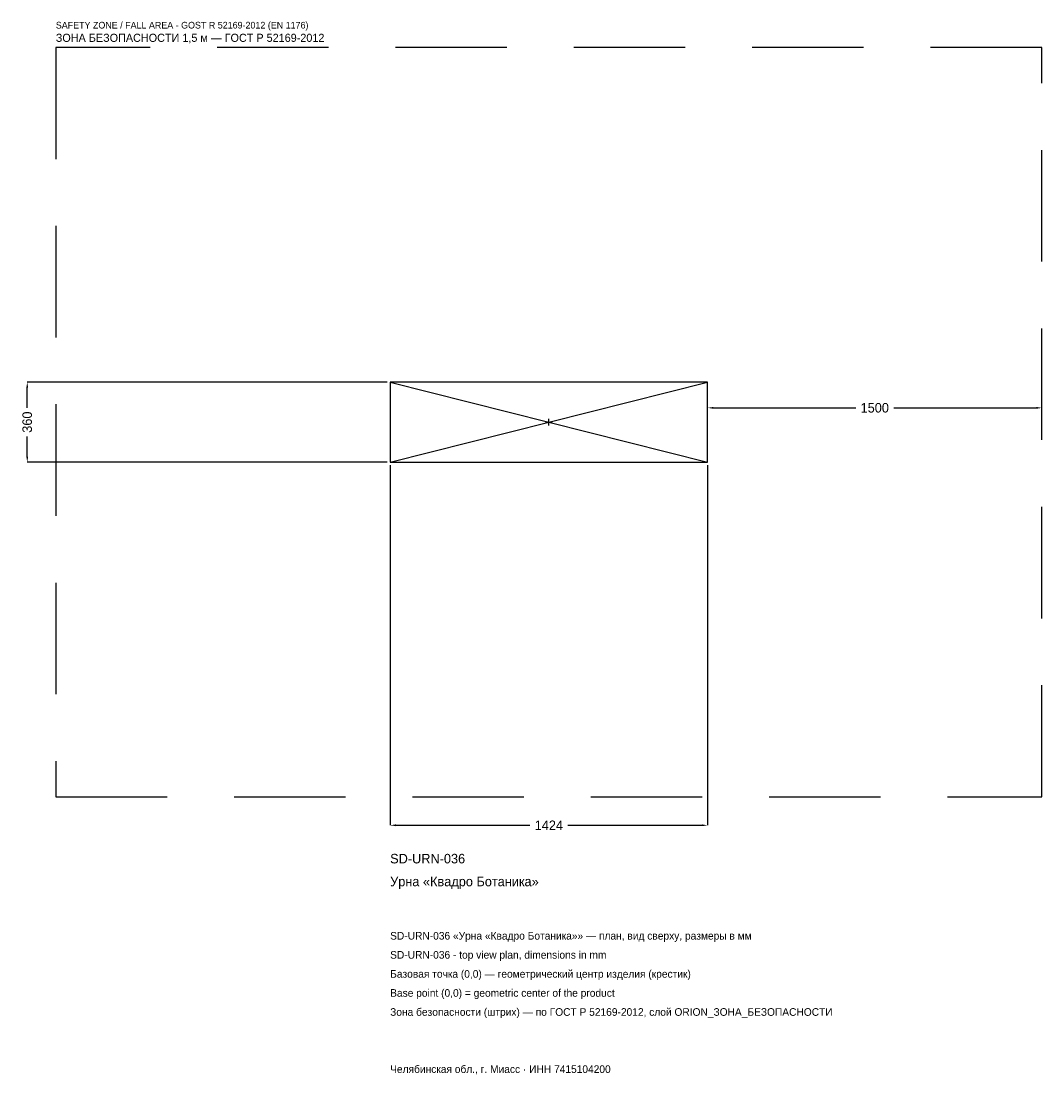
# Model space of a CAD drawing. Header units: metres. Extents: x -2368 to 2212, y -2928 to 1799.
import ezdxf

# ---------------------------------------------------------------- set-up
doc = ezdxf.new("R2010")
doc.units = ezdxf.units.M
doc.linetypes.add('DASHED', pattern=[800, 500, -300])
for name, color, linetype in [('ORION_ДАННЫЕ', 3, 'Continuous'), ('ORION_ЗОНА_БЕЗОПАСНОСТИ', 1, 'Continuous'), ('ORION_КОНТУР', 7, 'Continuous'), ('ORION_РАЗМЕРЫ', 8, 'Continuous')]:
    doc.layers.add(name, color=color, linetype=linetype)
doc.dimstyles.new('ORION', dxfattribs={"dimtxt": 42.72, "dimasz": 25.632, "dimexe": 1.25, "dimexo": 12.816, "dimtad": 1, "dimdec": 0, "dimcen": 2.5, "dimazin": 3, "dimtfac": 1, "dimtmove": 0, "dimatfit": 3, "dimarcsym": 0})

# ---------------------------------------------------------------- blocks, each defined once
blk = doc.blocks.new('_CLOSEDFILLED')
at = {"color": 0, "linetype": 'BYBLOCK'}
blk.add_solid([(-1, 0.16), (0, 0), (-1, -0.16)], dxfattribs=at)
blk = doc.blocks.new('*D1')
for p, q in [((-712, -192.816), (-712, -1808.16)), ((712, -192.816), (712, -1808.16)), ((-686.368, -1808.16), (-85.44, -1808.16)), ((85.44, -1808.16), (686.368, -1808.16))]:
    blk.add_line(p, q)
at = {"layer": 'Defpoints'}
for p in [(-712, -180), (712, -180), (-712, -1808.16)]:
    blk.add_point(p, dxfattribs=at)
at = {"layer": 'ORION_РАЗМЕРЫ', "xscale": 25.631999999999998, "yscale": 25.631999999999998, "rotation": 180}
blk.add_blockref('_CLOSEDFILLED', (-712, -1808.16), dxfattribs=at)
at = {"layer": 'ORION_РАЗМЕРЫ', "xscale": 25.631999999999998, "yscale": 25.631999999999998}
blk.add_blockref('_CLOSEDFILLED', (712, -1808.16), dxfattribs=at)
at = {"layer": 'ORION_РАЗМЕРЫ', "insert": (0, -1808.16), "char_height": 42.72, "attachment_point": 5}
blk.add_mtext('1424', dxfattribs=at)
blk = doc.blocks.new('*D2')
for p, q in [((-724.816, 180), (-2340.16, 180)), ((-2340.16, 64.08), (-2340.16, 154.368)), ((-2340.16, -154.368), (-2340.16, -64.08)), ((-724.816, -180), (-2340.16, -180))]:
    blk.add_line(p, q)
at = {"layer": 'Defpoints'}
for p in [(-712, 180), (-2340.16, -180), (-712, -180)]:
    blk.add_point(p, dxfattribs=at)
at = {"layer": 'ORION_РАЗМЕРЫ', "xscale": 25.631999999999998, "yscale": 25.631999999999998}
for p, rotation in [((-2340.16, 180), 90), ((-2340.16, -180), 270)]:
    blk.add_blockref('_CLOSEDFILLED', p, dxfattribs=dict(at, rotation=rotation))
at = {"layer": 'ORION_РАЗМЕРЫ', "insert": (-2340.16, 0), "char_height": 42.72, "attachment_point": 5, "rotation": 90}
blk.add_mtext('360', dxfattribs=at)
blk = doc.blocks.new('*D3')
for p, q in [((712, 12.816), (712, 64.08)), ((737.632, 64.08), (1376.56, 64.08)), ((1547.44, 64.08), (2186.368, 64.08)), ((2212, 12.816), (2212, 64.08))]:
    blk.add_line(p, q)
at = {"layer": 'Defpoints'}
for p in [(712, 64.08), (712, 0), (2212, 0)]:
    blk.add_point(p, dxfattribs=at)
at = {"layer": 'ORION_РАЗМЕРЫ', "xscale": 25.631999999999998, "yscale": 25.631999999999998, "rotation": 180}
blk.add_blockref('_CLOSEDFILLED', (712, 64.08), dxfattribs=at)
at = {"layer": 'ORION_РАЗМЕРЫ', "xscale": 25.631999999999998, "yscale": 25.631999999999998}
blk.add_blockref('_CLOSEDFILLED', (2212, 64.08), dxfattribs=at)
at = {"layer": 'ORION_РАЗМЕРЫ', "insert": (1462, 64.08), "char_height": 42.72, "attachment_point": 5}
blk.add_mtext('1500', dxfattribs=at)
blk = doc.blocks.new('ОРИОН SD-URN-036 Урна Квадро Ботаника')
at = {"layer": 'ORION_ЗОНА_БЕЗОПАСНОСТИ', "linetype": 'DASHED'}
blk.add_lwpolyline([(-2212, -1680), (2212, -1680), (2212, 1680), (-2212, 1680)], close=True, dxfattribs=at)
at = {"layer": 'ORION_КОНТУР'}
for p, q in [((-712, -180), (712, 180)), ((-712, 180), (712, -180))]:
    blk.add_line(p, q, dxfattribs=at)
blk.add_lwpolyline([(-712, -180), (712, -180), (712, 180), (-712, 180)], close=True, dxfattribs=at)
at = {"layer": 'ORION_РАЗМЕРЫ'}
for p, q in [((-14.4, 0), (14.4, 0)), ((0, -14.4), (0, 14.4))]:
    blk.add_line(p, q, dxfattribs=at)
at = {"layer": 'ORION_ДАННЫЕ'}
for tag, p in [('АРТИКУЛ', (-712, -1979.04)), ('НАИМЕНОВАНИЕ', (-712, -2081.568))]:
    blk.add_attdef(tag, p, '', height=42.72, dxfattribs=at)
at = {"layer": 'ORION_ДАННЫЕ', "flags": 1}
for tag, p in [('ПРОИЗВОДИТЕЛЬ', (-712, -2184.096)), ('ТЕЛЕФОН', (-712, -2286.624)), ('САЙТ', (-712, -2491.68)), ('АДРЕС', (-712, -2594.208)), ('РЕКВИЗИТЫ', (-712, -2696.736)), ('ГАБАРИТЫ', (-712, -2799.264)), ('ЗОНА_БЕЗОПАСНОСТИ', (-712, -2901.792))]:
    blk.add_attdef(tag, p, '', height=42.72, dxfattribs=at)
at = {"layer": 'ORION_ЗОНА_БЕЗОПАСНОСТИ', "color": 1}
for s, height, p in [('SAFETY ZONE / FALL AREA - GOST R 52169-2012 (EN 1176)', 29.904, (-2212, 1765.44)), ('ЗОНА БЕЗОПАСНОСТИ 1,5 м — ГОСТ Р 52169-2012', 36.312, (-2212, 1705.632))]:
    blk.add_text(s, height=height, dxfattribs=at).set_placement(p)
at = {"layer": 'ORION_РАЗМЕРЫ'}
dim = blk.add_linear_dim(base=(-2340.16, -180), p1=(-712, -180), p2=(-712, 180), angle=90, dimstyle='ORION', dxfattribs=at)
dim.commit()
dim.dimension.update_dxf_attribs({"geometry": '*D2', "text_midpoint": (-2340.16, 0)})
for base, p1, p2, picture, middle in [((712, 64.08), (712, 0), (2212, 0), '*D3', (1462, 64.08)), ((-712, -1808.16), (-712, -180), (712, -180), '*D1', (0, -1808.16))]:
    dim = blk.add_linear_dim(base=base, p1=p1, p2=p2, dimstyle='ORION', dxfattribs=at)
    dim.commit()
    dim.dimension.update_dxf_attribs({"geometry": picture, "text_midpoint": middle})

msp = doc.modelspace()

# ---------------------------------------------------------------- block references
msp.add_blockref('ОРИОН SD-URN-036 Урна Квадро Ботаника', (0, 0)).add_auto_attribs({'АРТИКУЛ': 'SD-URN-036', 'НАИМЕНОВАНИЕ': 'Урна «Квадро Ботаника»'})

# ---------------------------------------------------------------- texts
at = {"layer": 'ORION_ДАННЫЕ', "color": 3}
for s, p in [('SD-URN-036 «Урна «Квадро Ботаника»» — план, вид сверху, размеры в мм', (-712, -2320.8)), ('SD-URN-036 - top view plan, dimensions in mm', (-712, -2406.24)), ('Челябинская обл., г. Миасс · ИНН 7415104200', (-712, -2918.88))]:
    msp.add_text(s, height=34.176, dxfattribs=at).set_placement(p)
at = {"layer": 'ORION_ДАННЫЕ', "color": 7}
for s, p in [('Базовая точка (0,0) — геометрический центр изделия (крестик)', (-712, -2491.68)), ('Base point (0,0) = geometric center of the product', (-712, -2577.12))]:
    msp.add_text(s, height=34.176, dxfattribs=at).set_placement(p)
at = {"layer": 'ORION_ДАННЫЕ', "color": 1}
msp.add_text('Зона безопасности (штрих) — по ГОСТ Р 52169-2012, слой ORION_ЗОНА_БЕЗОПАСНОСТИ', height=34.176, dxfattribs=at).set_placement((-712, -2662.56))

doc.saveas('drawing.dxf')
